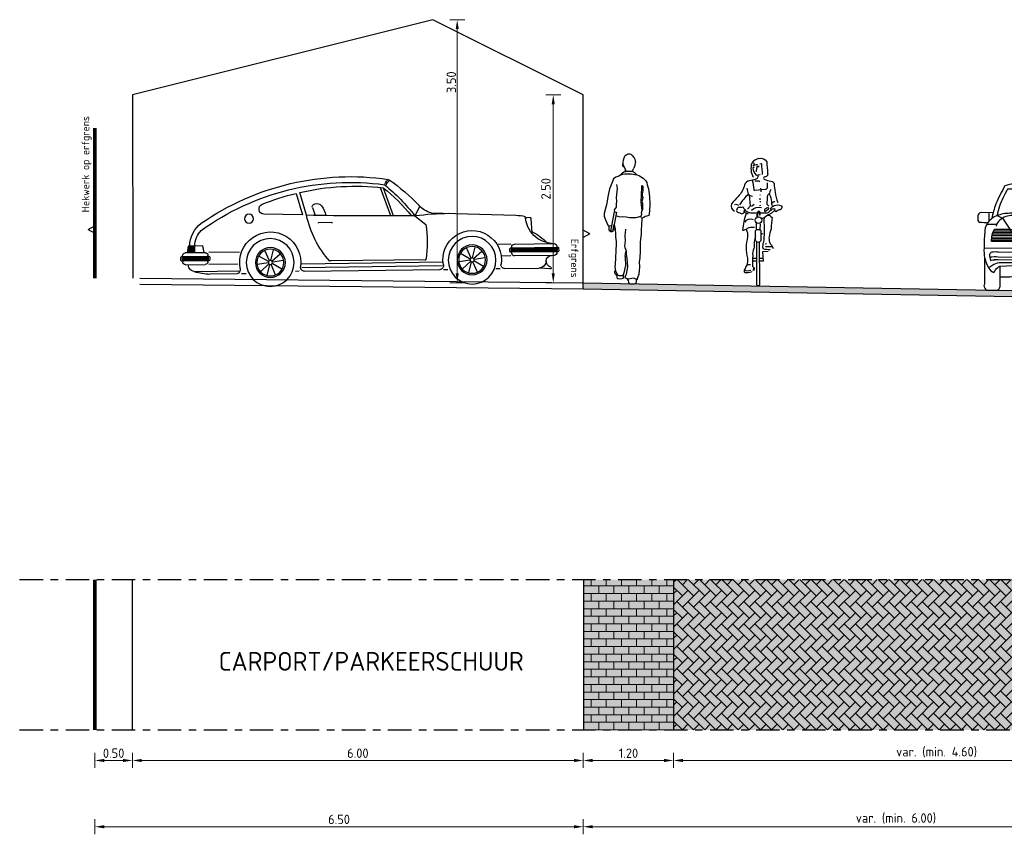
# Model space of a CAD drawing. Header units: metres. Extents: x 104013 to 108981, y 427946 to 428479.
# Tile 73 of 256: x 108725 to 108738, y 428245 to 428255. Entities that reach past the tile are written whole.
import ezdxf

# ---------------------------------------------------------------- set-up
doc = ezdxf.new("R2010")
doc.units = ezdxf.units.M
doc.linetypes.add('CENTER', pattern=[2, 1.25, -0.25, 0.25, -0.25])
doc.linetypes.add('XX-AFBREEK', pattern=[7, 4, -1, 1, -1])
doc.layers.get('DefPoints').update_dxf_attribs({"color": 211, "lineweight": 18})
for name, color, linetype, lineweight in [('N-WE-OG-TERREIN_ERF-SD', 7, 'Continuous', 25), ('N-WE-VH-KANTVERHARDING-M', 7, 'Continuous', 18), ('N-WE-VH-VERHARDING-G', 7, 'Continuous', 35), ('N-WE-VH-VERHARDING-GD', 7, 'Continuous', 25), ('N-WE-VH-VERHARDING_BETONSTRAATSTEEN-AD-50', 252, 'Continuous', 18), ('X-XX-AL-AANKLEDING-SD', 251, 'Continuous', 25), ('X-XX-AL-AFBREEKLIJN-GD', 7, 'XX-AFBREEK', 25), ('X-XX-AL-T25', 7, 'Continuous', 25)]:
    doc.layers.add(name, color=color, linetype=linetype, lineweight=lineweight)
doc.layers.add('N-WE-VH-VERHARDING-AP_PLEIN', color=7, linetype='Continuous', true_color=0x7f6f3f)
doc.layers.add('N-WE-VH-VERHARDING-AP_RIJBAAN-ELEMENT', color=7, linetype='Continuous', true_color=0x7f4f3f)
doc.styles.add('NLCS-ISO-M50-T25', font='NLCS-ISO.ttf', dxfattribs={"height": 0.125})
doc.dimstyles.new('NLCS-M50-T25-PIJL_l2_h1', dxfattribs={"dimscale": 0.05, "dimtxt": 2.5, "dimasz": 2.5, "dimexe": 2, "dimexo": 2, "dimgap": 0.7, "dimtad": 1, "dimzin": 0, "dimdsep": 46, "dimtxsty": 'NLCS-ISO-M50-T25', "dimcen": 2.5, "dimdle": 2, "dimclrd": 256, "dimclre": 256, "dimclrt": 256, "dimadec": 1, "dimazin": 0, "dimtfac": 1, "dimtofl": 0, "dimtmove": 1, "dimatfit": 0, "dimfxl": 2, "dimfxlon": 1, "dimtfillclr": 256, "dimtolj": 1, "dimtzin": 0, "dimlwd": 18, "dimlwe": 18, "dimarcsym": 0})

# ---------------------------------------------------------------- blocks, each defined once
blk = doc.blocks.new('SOG-ERFGRENS_RECHTS-D')
for p, q in [((0.433, 3.25), (0, 3.5)), ((0, 3), (0, 3.5)), ((0.433, 3.25), (0, 3)), ((0, 0), (0, 3))]:
    blk.add_line(p, q)
blk = doc.blocks.new('*D961')
at = {"layer": 'DefPoints', "color": 0, "transparency": 16777216}
for p in [(108726.731, 428246.294), (108732.731, 428246.364), (108732.731, 428245.619)]:
    blk.add_point(p, dxfattribs=at)
at = {"layer": 'N-WE-VH-KANTVERHARDING-M', "lineweight": 18, "transparency": 16777216}
for p, q in [((108726.731, 428245.719), (108726.731, 428245.519)), ((108726.856, 428245.619), (108732.606, 428245.619)), ((108732.731, 428245.719), (108732.731, 428245.519))]:
    blk.add_line(p, q, dxfattribs=at)
at = {"layer": 'N-WE-VH-KANTVERHARDING-M', "transparency": 16777216}
for points in [[(108726.856, 428245.64), (108726.856, 428245.598), (108726.731, 428245.619)], [(108732.606, 428245.64), (108732.606, 428245.598), (108732.731, 428245.619)]]:
    blk.add_solid(points, dxfattribs=at)
at = {"layer": 'N-WE-VH-KANTVERHARDING-M', "transparency": 16777216, "insert": (108729.731, 428245.716), "char_height": 0.125, "attachment_point": 5, "style": 'NLCS-ISO-M50-T25'}
blk.add_mtext('\\A1;6.00', dxfattribs=at)
blk = doc.blocks.new('*D962')
at = {"layer": 'DefPoints', "color": 0, "transparency": 16777216}
for p in [(108732.731, 428246.364), (108733.932, 428246.346), (108733.932, 428245.619)]:
    blk.add_point(p, dxfattribs=at)
at = {"layer": 'N-WE-VH-KANTVERHARDING-M', "lineweight": 18, "transparency": 16777216}
for p, q in [((108732.731, 428245.719), (108732.731, 428245.519)), ((108732.856, 428245.619), (108733.807, 428245.619)), ((108733.932, 428245.719), (108733.932, 428245.519))]:
    blk.add_line(p, q, dxfattribs=at)
at = {"layer": 'N-WE-VH-KANTVERHARDING-M', "transparency": 16777216}
for points in [[(108732.856, 428245.64), (108732.856, 428245.598), (108732.731, 428245.619)], [(108733.807, 428245.64), (108733.807, 428245.598), (108733.932, 428245.619)]]:
    blk.add_solid(points, dxfattribs=at)
at = {"layer": 'N-WE-VH-KANTVERHARDING-M', "transparency": 16777216, "insert": (108733.332, 428245.716), "char_height": 0.125, "attachment_point": 5, "style": 'NLCS-ISO-M50-T25'}
blk.add_mtext('\\A1;1.20', dxfattribs=at)
blk = doc.blocks.new('*D963')
at = {"layer": 'DefPoints', "color": 0, "transparency": 16777216}
for p in [(108733.932, 428246.346), (108740.931, 428246.223), (108740.931, 428245.619)]:
    blk.add_point(p, dxfattribs=at)
at = {"layer": 'N-WE-VH-KANTVERHARDING-M', "lineweight": 18, "transparency": 16777216}
for p, q in [((108733.932, 428245.719), (108733.932, 428245.519)), ((108734.057, 428245.619), (108740.806, 428245.619)), ((108740.931, 428245.719), (108740.931, 428245.519))]:
    blk.add_line(p, q, dxfattribs=at)
at = {"layer": 'N-WE-VH-KANTVERHARDING-M', "transparency": 16777216}
for points in [[(108734.057, 428245.64), (108734.057, 428245.598), (108733.932, 428245.619)], [(108740.806, 428245.64), (108740.806, 428245.598), (108740.931, 428245.619)]]:
    blk.add_solid(points, dxfattribs=at)
at = {"layer": 'N-WE-VH-KANTVERHARDING-M', "transparency": 16777216, "insert": (108737.432, 428245.729), "char_height": 0.125, "attachment_point": 5, "style": 'NLCS-ISO-M50-T25'}
blk.add_mtext('\\A1;var. (min. 4.60)', dxfattribs=at)
blk = doc.blocks.new('*D965')
at = {"layer": 'DefPoints', "color": 0, "transparency": 16777216}
for p in [(108726.231, 428246.094), (108732.731, 428245.483), (108732.731, 428244.737)]:
    blk.add_point(p, dxfattribs=at)
at = {"layer": 'N-WE-VH-KANTVERHARDING-M', "lineweight": 18, "transparency": 16777216}
for p, q in [((108726.231, 428244.837), (108726.231, 428244.637)), ((108732.731, 428244.837), (108732.731, 428244.637)), ((108726.356, 428244.737), (108732.606, 428244.737))]:
    blk.add_line(p, q, dxfattribs=at)
at = {"layer": 'N-WE-VH-KANTVERHARDING-M', "transparency": 16777216}
for points in [[(108726.356, 428244.758), (108726.356, 428244.716), (108726.231, 428244.737)], [(108732.606, 428244.758), (108732.606, 428244.716), (108732.731, 428244.737)]]:
    blk.add_solid(points, dxfattribs=at)
at = {"layer": 'N-WE-VH-KANTVERHARDING-M', "transparency": 16777216, "insert": (108729.481, 428244.835), "char_height": 0.125, "attachment_point": 5, "style": 'NLCS-ISO-M50-T25'}
blk.add_mtext('\\A1;6.50', dxfattribs=at)
blk = doc.blocks.new('*D966')
at = {"layer": 'DefPoints', "color": 0, "transparency": 16777216}
for p in [(108741.051, 428246.213), (108732.731, 428245.483), (108741.051, 428244.737)]:
    blk.add_point(p, dxfattribs=at)
at = {"layer": 'N-WE-VH-KANTVERHARDING-M', "lineweight": 18, "transparency": 16777216}
for p, q in [((108732.731, 428244.837), (108732.731, 428244.637)), ((108741.051, 428244.837), (108741.051, 428244.637)), ((108732.856, 428244.737), (108740.926, 428244.737))]:
    blk.add_line(p, q, dxfattribs=at)
at = {"layer": 'N-WE-VH-KANTVERHARDING-M', "transparency": 16777216}
for points in [[(108732.856, 428244.758), (108732.856, 428244.716), (108732.731, 428244.737)], [(108740.926, 428244.758), (108740.926, 428244.716), (108741.051, 428244.737)]]:
    blk.add_solid(points, dxfattribs=at)
at = {"layer": 'N-WE-VH-KANTVERHARDING-M', "transparency": 16777216, "insert": (108736.891, 428244.847), "char_height": 0.125, "attachment_point": 5, "style": 'NLCS-ISO-M50-T25'}
blk.add_mtext('\\A1;var. (min. 6.00)', dxfattribs=at)
blk = doc.blocks.new('SAL-AANKLEDING_FIETSTER_VOORAANZICHT-D')
for points in [[(0.01, 1.694, 0.224954), (-0.085, 1.633, 0.218026), (-0.065, 1.447, -0.070213)], [(-0.073, 1.599, -0.105441), (-0.01, 1.617, -1.362009)], [(-0.052, 1.578), (-0.069, 1.572, 0.16771), (-0.026, 1.472), (0.026, 1.482)], [(0.01, 1.694, -0.362904), (0.113, 1.652, 0.015093), (0.126, 1.499, -0.568041), (0.078, 1.449, 0.463013), (0.079, 1.42, 0.11132), (0.17, 1.393, -0.31235), (0.213, 1.36, 0.04183), (0.227, 1.247, 0.074826), (0.262, 1.109, 1453.487325)], [(0.058, 1.482, 0.012848), (0.047, 1.622), (0.024, 1.618)], [(-0.005, 1.475, -0.429934), (-0.039, 1.415, -0.021707), (-0.115, 1.4, 0.316506), (-0.181, 1.342, -0.14059), (-0.266, 1.191, 0.032752), (-0.355, 1.09, 0.39656), (-0.315, 0.994, 2.431502)], [(-0.08, 1.406, -0.027944), (-0.057, 1.281, 0.422814), (-0.046, 1.273), (0.097, 1.287, 0.51068), (0.123, 1.314), (0.123, 1.372)], [(-0.046, 1.396, -0.201307), (0.023, 1.389, -0.293478)], [(-0.151, 1.301, -0.014584), (-0.133, 1.221, 0.043832), (-0.247, 1.079, 3.218337)], [(-0.133, 1.221, 0.170934), (-0.077, 1.195, 0.38449)], [(0.141, 1.059), (0.119, 1.081, 0.008797), (0.128, 1.207, -0.226735), (0.143, 1.225, 0.298471), (0.159, 1.25, -0.223663), (0.175, 1.286, -4.108203)], [(0.147, 1.226, -0.087706), (0.176, 1.119, 0.04255), (0.185, 1.068, -2.271623)], [(-0.309, 1.084, -0.322135), (-0.261, 1.068, 1.351223)], [(0.312, 1.062, 0.206679), (0.211, 1.064, 0.115586), (0.164, 1.03, 0.284772), (0.168, 1.018, 0.001883), (0.215, 1.029, 0.077479), (0.228, 0.992, 0.472133), (0.25, 1, -0.166307), (0.294, 1.018, 0.498514), (0.317, 1.06), (0.312, 1.062)], [(0.222, 1.119, 0.151778), (0.18, 1.099, 0.134147)], [(-0.164, 1.007, -0.168398), (-0.194, 1.042, 0.208056), (-0.221, 1.044, -0.01449), (-0.267, 1.041, 0.431381), (-0.282, 0.989, 0.342036), (-0.238, 0.975, 0.502767), (-0.208, 0.963, 0.321691), (-0.187, 0.992, -0.567898), (-0.163, 1.007, -1.321991)], [(-0.16, 0.962, 0.073428), (-0.207, 0.741, 0.187521), (-0.143, 0.767, -0.191907), (-0.05, 0.779, 2.461001)], [(0.177, 1.012), (0.145, 0.986, -0.244623), (0.104, 0.967, 0.016865), (-0.082, 0.967, -0.118708), (-0.136, 0.981), (-0.179, 1.003), (-0.191, 0.979), (-0.162, 0.972), (-0.132, 0.957)], [(-0.087, 1.008, -0.227843), (0.046, 1.045, 0.144244)], [(0.047, 0.886, -0.028217), (0.113, 0.936, -0.34375), (0.184, 0.91, -0.008166), (0.171, 0.76, 0.053344), (0.144, 0.653, 0.087477), (0.152, 0.579, 0.083197), (0.182, 0.536, -0.082582), (0.2, 0.498, -1.052457)], [(0.089, 0.99), (0.143, 1.024, 0.561425), (0.116, 1.036, -0.015186), (0.09, 1.019, 0.437223), (0.089, 0.99, -0.83324)], [(0.218, 1.004), (0.172, 0.965, -0.132229), (0.125, 0.944, 0.333695)], [(-0.174, 0.847, -0.408369), (-0.065, 0.884, 0.431027)], [(0.086, 0.917, 0.177371), (0.076, 0.842, -0.057471), (0.07, 0.583, 0.127258), (0.061, 0.496, 0.0836), (0.16, 0.486, 2.180609)], [(-0.159, 0.754, -0.122303), (-0.141, 0.652, 0.045301), (-0.162, 0.512, 0.055524), (-0.144, 0.367, -0.09123), (-0.151, 0.276, 0.06619), (-0.181, 0.218, 0.323893), (-0.179, 0.177, 0.121836), (-0.091, 0.189, -1.824136), (-0.091, 0.188, -0.254)], [(-0.036, 0.668, 0.016355), (-0.055, 0.582, -0.100875), (-0.06, 0.496, 0.107973), (-0.073, 0.404, 0.025875), (-0.077, 0.252, 20.285035)], [(-0.035, 0.617), (-0.036, 0.721, -0.443605), (-0.013, 0.749), (0.014, 0.749, -0.505348), (0.034, 0.726), (0.034, 0.606, -0.843072), (-0.035, 0.61), (-0.035, 0.617)], [(0.014, 0.58), (0.017, 0.018, -0.965528), (-0.019, 0.016), (-0.02, 0.582)]]:
    blk.add_lwpolyline(points, format="xyb")
for points in [[(-0.056, 1.638), (-0.057, 1.608)], [(0.013, 1.588), (-0.02, 1.588), (-0.027, 1.528)], [(0.011, 1.585), (-0.017, 1.585), (-0.025, 1.53)], [(-0.119, 1.211), (-0.106, 1.06), (-0.142, 1.021)], [(0.026, 1.212), (0.021, 1.203)], [(0.029, 1.3), (0.036, 1.283), (0.035, 1.251)], [(-0.088, 1.062), (-0.054, 1.087)], [(0.024, 1.166), (0.022, 1.144)], [(0.024, 1.078), (0.025, 1.064)], [(0.028, 1.129), (0.025, 1.116)], [(-0.021, 0.756), (-0.022, 0.833)], [(0.026, 0.826), (0.02, 0.745)], [(0.036, 0.689), (0.068, 0.696)], [(0.094, 0.561), (0.112, 0.563)], [(0.099, 0.524), (0.149, 0.525), (0.189, 0.523)], [(0.131, 0.456), (0.058, 0.453), (0.065, 0.329), (0.019, 0.329)], [(-0.152, 0.279), (-0.127, 0.286), (-0.104, 0.284)], [(-0.022, 0.364), (-0.074, 0.366)], [(-0.025, 0.329), (-0.074, 0.329)], [(0.063, 0.366), (0.022, 0.363)], [(-0.183, 0.208), (-0.152, 0.202), (-0.097, 0.208)], [(-0.06, 0.249), (-0.054, 0.225), (-0.057, 0.207), (-0.072, 0.205), (-0.066, 0.211), (-0.059, 0.225), (-0.06, 0.236), (-0.061, 0.252)]]:
    blk.add_lwpolyline(points)
for points in [[(-0.027, 1.531), (-0.03, 1.526), (-0.023, 1.527)], [(0.024, 0.949), (0.023, 0.978), (0.014, 0.99), (-0.005, 0.985), (-0.01, 0.97), (-0.016, 0.942), (-0.015, 0.92), (-0.009, 0.924), (-0.01, 0.956), (-0.003, 0.982), (0.014, 0.981), (0.021, 0.973), (0.02, 0.948)]]:
    blk.add_lwpolyline(points, close=True)
blk.add_lwpolyline([(0.027, 0.946), (0.028, 0.977, 0.668087), (-0.007, 0.984, 0.16058), (-0.018, 0.91), (-0.005, 0.918), (-0.006, 0.96, -1.047019), (0.019, 0.965), (0.018, 0.945)], format="xyb", close=True)
blk.add_circle((0.003, 0.874), 0.0437)
blk = doc.blocks.new('SAL-AANKLEDING_VOETGANGER_MAN_ACHTERAANZICHT-D')
for p, q in [((-0.076, 1.689), (-0.065, 1.707)), ((-0.065, 1.707), (-0.046, 1.721)), ((-0.046, 1.721), (-0.025, 1.729)), ((-0.025, 1.729), (-0.007, 1.729)), ((-0.007, 1.729), (0.01, 1.723)), ((0.01, 1.723), (0.027, 1.706)), ((0.027, 1.706), (0.053, 1.675)), ((-0.1, 1.593), (-0.101, 1.589)), ((-0.101, 1.589), (-0.101, 1.571)), ((-0.099, 1.596), (-0.1, 1.593)), ((-0.097, 1.599), (-0.099, 1.596)), ((-0.095, 1.6), (-0.097, 1.599)), ((-0.095, 1.616), (-0.088, 1.651)), ((-0.093, 1.599), (-0.095, 1.616)), ((-0.093, 1.599), (-0.095, 1.6)), ((-0.091, 1.582), (-0.093, 1.599)), ((-0.088, 1.58), (-0.091, 1.582)), ((-0.088, 1.651), (-0.076, 1.689)), ((-0.077, 1.553), (-0.088, 1.58)), ((0.053, 1.675), (0.063, 1.656)), ((0.059, 1.559), (0.066, 1.58)), ((0.063, 1.656), (0.068, 1.637)), ((0.066, 1.58), (0.069, 1.614)), ((0.068, 1.637), (0.069, 1.614)), ((-0.117, 1.455), (-0.152, 1.434)), ((-0.119, 1.459), (-0.104, 1.475)), ((-0.119, 1.459), (-0.117, 1.455)), ((-0.117, 1.455), (-0.115, 1.453)), ((-0.115, 1.453), (-0.111, 1.454)), ((-0.111, 1.454), (-0.097, 1.459)), ((-0.104, 1.475), (-0.086, 1.488)), ((-0.101, 1.571), (-0.098, 1.563)), ((-0.098, 1.563), (-0.095, 1.559)), ((-0.097, 1.459), (-0.072, 1.461)), ((-0.095, 1.559), (-0.091, 1.556)), ((-0.081, 1.554), (-0.091, 1.556)), ((-0.086, 1.488), (-0.067, 1.492)), ((-0.081, 1.554), (-0.077, 1.553)), ((-0.064, 1.52), (-0.077, 1.553)), ((-0.072, 1.461), (-0.01, 1.462)), ((-0.067, 1.492), (-0.064, 1.52)), ((-0.067, 1.492), (-0.056, 1.495)), ((-0.06, 1.509), (-0.064, 1.52)), ((-0.052, 1.5), (-0.06, 1.509)), ((-0.056, 1.495), (-0.052, 1.5)), ((-0.043, 1.496), (-0.052, 1.5)), ((-0.026, 1.495), (-0.043, 1.496)), ((0.01, 1.494), (-0.026, 1.495)), ((-0.01, 1.462), (0.016, 1.461)), ((0.021, 1.495), (0.01, 1.494)), ((0.016, 1.461), (0.041, 1.458)), ((0.031, 1.501), (0.021, 1.495)), ((0.04, 1.526), (0.037, 1.519)), ((0.04, 1.526), (0.042, 1.526)), ((0.041, 1.458), (0.063, 1.453)), ((0.042, 1.526), (0.043, 1.528)), ((0.043, 1.528), (0.049, 1.537)), ((0.059, 1.559), (0.049, 1.537)), ((0.063, 1.453), (0.078, 1.45)), ((0.078, 1.45), (0.081, 1.449)), ((0.081, 1.449), (0.083, 1.453)), ((-0.17, 1.27), (-0.179, 1.322)), ((-0.183, 1.145), (-0.174, 1.23)), ((-0.174, 1.23), (-0.17, 1.27)), ((-0.179, 1.1), (-0.183, 1.145)), ((-0.183, 1.061), (-0.179, 1.1)), ((-0.183, 1.021), (-0.183, 1.061)), ((-0.246, 0.773), (-0.211, 0.957)), ((-0.209, 0.984), (-0.183, 1.021)), ((-0.204, 0.956), (-0.209, 0.984)), ((0.152, 0.95), (0.158, 0.976)), ((-0.19, 0.905), (-0.212, 0.788)), ((0.142, 0.893), (0.14, 0.899)), ((0.146, 0.888), (0.142, 0.893)), ((0.151, 0.877), (0.146, 0.888)), ((0.155, 0.871), (0.151, 0.877)), ((-0.286, 0.772), (-0.258, 0.775)), ((-0.258, 0.775), (-0.251, 0.775)), ((-0.257, 0.703), (-0.246, 0.773)), ((-0.243, 0.7), (-0.257, 0.703)), ((-0.251, 0.775), (-0.246, 0.773)), ((-0.067, 0.363), (-0.062, 0.398)), ((-0.062, 0.398), (-0.06, 0.419)), ((-0.06, 0.419), (-0.051, 0.434)), ((-0.067, 0.363), (-0.063, 0.23)), ((-0.104, 0.111), (-0.089, 0.125)), ((-0.067, 0.075), (-0.062, 0.101)), ((-0.045, 0.068), (-0.067, 0.075)), ((-0.062, 0.101), (-0.05, 0.128))]:
    blk.add_line(p, q)
for points in [[(0.037, 1.519), (0.031, 1.501), (0.029, 1.498), (0.032, 1.497), (0.036, 1.494), (0.043, 1.49), (0.059, 1.479), (0.076, 1.463), (0.083, 1.453), (0.124, 1.437), (0.174, 1.406), (0.206, 1.369), (0.22, 1.346), (0.225, 1.321), (0.233, 1.288), (0.24, 1.277), (0.242, 1.262), (0.257, 1.161), (0.26, 1.064), (0.258, 0.971), (0.253, 0.932), (0.246, 0.91), (0.222, 0.9), (0.2, 0.895), (0.182, 0.88), (0.16, 0.874), (0.155, 0.871), (0.152, 0.777), (0.146, 0.724), (0.148, 0.66), (0.134, 0.556), (0.134, 0.443), (0.13, 0.339), (0.121, 0.291), (0.124, 0.226), (0.115, 0.126), (0.098, 0.081), (0.09, 0.05), (0.08, 0.063), (0.068, 0.067), (0.048, 0.073), (0.023, 0.07), (-0.023, 0.061), (-0.045, 0.068), (-0.03, 0.05), (-0.028, 0.05), (-0.027, 0.042), (-0.023, 0.017), (-0.015, 0.007), (0, 0), (0.048, 0), (0.055, 0.001), (0.067, 0.002), (0.074, 0.002), (0.08, 0.006), (0.082, 0.03), (0.083, 0.042), (0.083, 0.05), (0.09, 0.05)], [(-0.152, 1.434), (-0.19, 1.417), (-0.223, 1.397), (-0.242, 1.349), (-0.275, 1.263), (-0.293, 1.177), (-0.308, 1.103), (-0.313, 1.066), (-0.326, 1.021), (-0.347, 0.936), (-0.347, 0.898), (-0.33, 0.85), (-0.295, 0.771), (-0.286, 0.772), (-0.284, 0.76), (-0.283, 0.745), (-0.283, 0.72), (-0.278, 0.71), (-0.274, 0.704), (-0.268, 0.699), (-0.261, 0.696), (-0.254, 0.695), (-0.248, 0.696), (-0.246, 0.696), (-0.243, 0.7), (-0.229, 0.697), (-0.228, 0.707), (-0.22, 0.747), (-0.217, 0.723), (-0.22, 0.715), (-0.228, 0.707)], [(-0.211, 0.957), (-0.181, 0.951), (-0.19, 0.905), (-0.165, 0.9), (-0.143, 0.891), (-0.104, 0.893), (-0.054, 0.889), (-0.009, 0.883), (0.047, 0.883), (0.073, 0.883), (0.096, 0.887), (0.14, 0.899), (0.144, 0.903), (0.153, 0.928), (0.152, 0.95)], [(-0.22, 0.747), (-0.212, 0.788), (-0.207, 0.765), (-0.199, 0.727), (-0.195, 0.66), (-0.195, 0.624), (-0.186, 0.561), (-0.186, 0.531), (-0.199, 0.256), (-0.205, 0.224), (-0.202, 0.194), (-0.194, 0.174), (-0.177, 0.131), (-0.163, 0.113), (-0.151, 0.111), (-0.104, 0.111)], [(-0.05, 0.128), (-0.032, 0.227), (-0.042, 0.341), (-0.05, 0.39), (-0.051, 0.434), (-0.065, 0.476), (-0.07, 0.505), (-0.067, 0.531), (-0.062, 0.576), (-0.067, 0.629), (-0.068, 0.648), (-0.063, 0.674), (-0.057, 0.725)], [(-0.194, 0.174), (-0.207, 0.167), (-0.209, 0.15), (-0.205, 0.138), (-0.193, 0.122), (-0.184, 0.111), (-0.178, 0.094), (-0.178, 0.082), (-0.175, 0.076), (-0.167, 0.07), (-0.136, 0.067), (-0.106, 0.07), (-0.094, 0.076), (-0.09, 0.081), (-0.088, 0.091), (-0.086, 0.104), (-0.089, 0.125), (-0.076, 0.162), (-0.063, 0.23)]]:
    blk.add_lwpolyline(points)
blk.add_lwpolyline([(0.171, 1.15), (0.17, 1.139), (0.16, 1.131), (0.163, 1.12), (0.156, 1.097), (0.162, 1.075), (0.162, 1.031), (0.163, 1.02), (0.163, 1.009), (0.162, 0.986), (0.162, 0.983), (0.161, 0.98), (0.159, 0.976), (0.158, 0.976), (0.148, 1.084), (0.149, 1.18), (0.153, 1.293), (0.155, 1.299), (0.155, 1.304), (0.16, 1.307), (0.167, 1.297), (0.169, 1.286), (0.169, 1.239), (0.16, 1.195), (0.159, 1.173), (0.166, 1.15)], close=True)
blk = doc.blocks.new('SAL-AANKLEDING_AUTO2_ACHTERAANZICHT-D')
for points in [[(0, 1.43, 0.026139), (-0.462, 1.419, 0.076615), (-0.581, 1.388, 0.036668), (-0.697, 1.146, 0.049136), (-0.746, 0.952, 2.196377)], [(0, 1.361, 0.005851), (-0.546, 1.345, 0.040858), (-0.65, 1.116, 0.034998), (-0.677, 0.993, -0.100737), (-0.511, 1.03, -0.017526), (0, 1.052, 0.289289)], [(0, 1.43, -0.026139), (0.462, 1.419, -0.076615), (0.581, 1.388, -0.036668), (0.697, 1.146, -0.049136), (0.746, 0.952, -2.196377)], [(0, 1.361, -0.005851), (0.546, 1.345, -0.040858), (0.65, 1.116, -0.034998), (0.677, 0.993, 0.100737), (0.511, 1.03, 0.017526), (0, 1.052, -0.289289)], [(-0.732, 1.029), (-0.891, 1.028, 0.347651), (-0.935, 0.983, -0.016693), (-0.935, 0.923, 0.222222), (-0.911, 0.9, 0.015352), (-0.797, 0.898, -1.767273)], [(-0.677, 0.993, 0.153604), (-0.806, 0.885, 0.175673), (-0.838, 0.761, 0.046292), (-0.843, 0.56, 0.169378), (-0.774, 0.291, 0.236211), (-0.706, 0.235, -0.117588), (-0.656, 0.301, -0.15232), (-0.619, 0.322, -0.027876), (0, 0.335, 3.882498)], [(0, 1.003, -0.004258), (-0.473, 0.995, 0.22286), (-0.64, 0.931, 0.139614), (-0.69, 0.851, 2.585177)], [(0, 1.003, 0.004258), (0.473, 0.995, -0.22286), (0.64, 0.931, -0.139614), (0.69, 0.851, -2.585177)], [(0.677, 0.993, -0.153604), (0.806, 0.885, -0.175673), (0.838, 0.761, -0.046292), (0.843, 0.56, -0.169378), (0.774, 0.291, -0.236211), (0.706, 0.235, 0.117588), (0.656, 0.301, 0.15232), (0.619, 0.322, 0.027876), (0, 0.335, -3.882498)], [(0.732, 1.029), (0.891, 1.028, -0.347651), (0.935, 0.983, 0.016693), (0.935, 0.923, -0.222222), (0.911, 0.9, -0.015352), (0.797, 0.898, 1.767273)], [(-0.506, 0.815), (-0.403, 0.652), (-0.745, 0.648, -0.135811), (-0.709, 0.812), (-0.506, 0.815)], [(0.506, 0.815), (0.403, 0.652), (0.745, 0.648, 0.135811), (0.709, 0.812), (0.506, 0.815)], [(-0.835, 0.434), (-0.83, 0.1, -0.248493)], [(-0.741, 0.504, 0.236554), (-0.769, 0.471, 0.08143), (-0.756, 0.395, -0.070992), (-0.695, 0.404, -0.006009)], [(0, 0.448), (-0.652, 0.441, 0.061396), (-0.766, 0.435, 0.730995)], [(0, 0.513), (-0.652, 0.506, 0.047583), (-0.741, 0.504, 0.730995)], [(0, 0.41), (-0.652, 0.403, 0.029664), (-0.707, 0.404, 0.730995)], [(0, 0.408, 0.000036), (-0.001, 0.408, 2.482916)], [(0, 0.513), (0.652, 0.506, -0.047583), (0.741, 0.504, -0.730995)], [(0, 0.448), (0.652, 0.441, -0.061396), (0.766, 0.435, -0.730995)], [(0, 0.41), (0.652, 0.403, -0.029664), (0.707, 0.404, -0.730995)], [(0, 0.408, -0.000036), (0.001, 0.408, -2.482916)], [(0.741, 0.504, -0.236554), (0.769, 0.471, -0.08143), (0.756, 0.395, 0.070992), (0.695, 0.404, 0.006009)], [(0.835, 0.434), (0.83, 0.1, 0.248493)], [(-0.8, -0.002), (-0.683, 0, 0.473275), (-0.622, 0.051, -0.007714), (-0.623, 0.321, -0.63259)], [(0, 0.373, 0.016204), (-0.617, 0.363, 0.146653), (-0.708, 0.339), (-0.776, 0.294)], [(0, 0.373, -0.016204), (0.617, 0.363, -0.146653), (0.708, 0.339), (0.776, 0.294)], [(0.8, -0.002), (0.683, 0, -0.473275), (0.622, 0.051, 0.007714), (0.623, 0.321, 0.63259)], [(-0.624, 0.177), (-0.495, 0.182, 0.037524), (-0.38, 0.196, -0.05794), (-0.187, 0.22, -0.019198), (0, 0.224, -1.799572)], [(0.624, 0.177), (0.495, 0.182, -0.037524), (0.38, 0.196, 0.05794), (0.187, 0.22, 0.019198), (0, 0.224, 1.799572)], [(-0.83, 0.1, -0.067731), (-0.835, 0.064, 0.089533), (-0.837, 0.057, 0.411641)], [(-0.837, 0.057, 0.247158), (-0.8, -0.002, 0.417966)], [(0.837, 0.057, -0.247158), (0.8, -0.002, -0.417966)], [(0.83, 0.1, 0.067731), (0.835, 0.064, -0.089533), (0.837, 0.057, -0.411641)]]:
    blk.add_lwpolyline(points, format="xyb")
for points in [[(-0.787, 1.029), (-0.787, 0.911)], [(-0.677, 0.993), (-0.604, 0.961), (-0.506, 0.815), (0, 0.818)], [(0.677, 0.993), (0.604, 0.961), (0.506, 0.815), (0, 0.818)], [(0.787, 1.029), (0.787, 0.911)], [(-0.681, 0.875), (-0.815, 0.871)], [(-0.718, 0.792), (-0.493, 0.794)], [(0, 0.786), (-0.238, 0.786), (-0.238, 0.681)], [(0, 0.786), (0.238, 0.786), (0.238, 0.681)], [(0.718, 0.792), (0.493, 0.794)], [(0.681, 0.875), (0.815, 0.871)], [(-0.746, 0.667), (-0.415, 0.67)], [(-0.745, 0.688), (-0.428, 0.691)], [(-0.743, 0.709), (-0.441, 0.711)], [(-0.739, 0.729), (-0.454, 0.732)], [(-0.734, 0.75), (-0.467, 0.753)], [(-0.727, 0.771), (-0.48, 0.773)], [(-0.238, 0.681), (0, 0.681)], [(0.238, 0.681), (0, 0.681)], [(0, 0.656), (0, 0.656)], [(0, 0.656), (0, 0.656)], [(0.746, 0.667), (0.415, 0.67)], [(0.745, 0.688), (0.428, 0.691)], [(0.743, 0.709), (0.441, 0.711)], [(0.739, 0.729), (0.454, 0.732)], [(0.734, 0.75), (0.467, 0.753)], [(0.727, 0.771), (0.48, 0.773)], [(-0.843, 0.561), (0, 0.573)], [(0.843, 0.561), (0, 0.573)]]:
    blk.add_lwpolyline(points)
blk = doc.blocks.new('*D980')
at = {"layer": 'DefPoints', "color": 0, "transparency": 16777216}
for p in [(108732.731, 428254.477), (108732.331, 428251.977), (108732.731, 428251.977)]:
    blk.add_point(p, dxfattribs=at)
at = {"layer": 'N-WE-VH-KANTVERHARDING-M', "lineweight": 18, "transparency": 16777216}
for p, q in [((108732.431, 428254.477), (108732.231, 428254.477)), ((108732.331, 428254.352), (108732.331, 428252.102)), ((108732.431, 428251.977), (108732.231, 428251.977))]:
    blk.add_line(p, q, dxfattribs=at)
at = {"layer": 'N-WE-VH-KANTVERHARDING-M', "transparency": 16777216}
for points in [[(108732.31, 428254.352), (108732.352, 428254.352), (108732.331, 428254.477)], [(108732.31, 428252.102), (108732.352, 428252.102), (108732.331, 428251.977)]]:
    blk.add_solid(points, dxfattribs=at)
at = {"layer": 'N-WE-VH-KANTVERHARDING-M', "transparency": 16777216, "insert": (108732.233, 428253.227), "char_height": 0.125, "attachment_point": 5, "rotation": 90, "style": 'NLCS-ISO-M50-T25'}
blk.add_mtext('\\A1;2.50', dxfattribs=at)
blk = doc.blocks.new('*D981')
at = {"layer": 'DefPoints', "color": 0, "transparency": 16777216}
for p in [(108730.731, 428255.477), (108731.053, 428255.477), (108732.731, 428251.977)]:
    blk.add_point(p, dxfattribs=at)
at = {"layer": 'N-WE-VH-KANTVERHARDING-M', "lineweight": 18, "transparency": 16777216}
for p, q in [((108730.953, 428255.477), (108731.153, 428255.477)), ((108731.053, 428252.102), (108731.053, 428255.352)), ((108731.153, 428251.977), (108730.953, 428251.977))]:
    blk.add_line(p, q, dxfattribs=at)
at = {"layer": 'N-WE-VH-KANTVERHARDING-M', "transparency": 16777216}
for points in [[(108731.033, 428255.352), (108731.074, 428255.352), (108731.053, 428255.477)], [(108731.033, 428252.102), (108731.074, 428252.102), (108731.053, 428251.977)]]:
    blk.add_solid(points, dxfattribs=at)
at = {"layer": 'N-WE-VH-KANTVERHARDING-M', "transparency": 16777216, "insert": (108730.975, 428254.645), "char_height": 0.125, "attachment_point": 5, "rotation": 90, "style": 'NLCS-ISO-M50-T25'}
blk.add_mtext('\\A1;3.50', dxfattribs=at)
blk = doc.blocks.new('SAL-AANKLEDING_AUTO1_ZIJAANZICHT-D')
for p, q in [((2.325, 1.296), (2.194, 0.927)), ((2.362, 1.301), (2.232, 0.927)), ((3.349, 0.947), (3.433, 1.247)), ((3.483, 1.235), (3.402, 0.952)), ((1.689, 0.955), (0.565, 0.907)), ((1.906, 0.918), (1.763, 0.802)), ((1.841, 1.043), (1.906, 0.918)), ((3.27, 1.047), (3.235, 0.94)), ((3.401, 0.95), (3.916, 0.966)), ((0.363, 0.86), (0.352, 0.667)), ((0.374, 0.873), (0.363, 0.86)), ((0.374, 0.873), (0.423, 0.873)), ((0.434, 0.86), (0.423, 0.873)), ((3.192, 0.847), (3.012, 0.847)), ((3.012, 0.847), (3.012, 0.835)), ((3.192, 0.835), (3.192, 0.847)), ((4.719, 0.464), (4.734, 0.554)), ((4.734, 0.554), (4.931, 0.554)), ((4.841, 0.464), (4.841, 0.554)), ((4.857, 0.464), (4.857, 0.554)), ((4.873, 0.464), (4.873, 0.554)), ((4.89, 0.464), (4.89, 0.554)), ((4.904, 0.464), (4.904, 0.554)), ((4.917, 0.464), (4.917, 0.554)), ((4.931, 0.554), (4.945, 0.464)), ((0, 0.463), (0, 0.427)), ((0.011, 0.463), (0.635, 0.463)), ((0.011, 0.451), (0.635, 0.451)), ((0.011, 0.439), (0.635, 0.439)), ((0.011, 0.427), (0.635, 0.427)), ((0.636, 0.475), (0.012, 0.475)), ((0.012, 0.415), (0.636, 0.415)), ((0.024, 0.487), (0.024, 0.475)), ((0.024, 0.415), (0.024, 0.403)), ((0.588, 0.523), (0.06, 0.523)), ((0.624, 0.475), (0.624, 0.487)), ((0.624, 0.403), (0.624, 0.415)), ((0.636, 0.523), (0.804, 0.523)), ((0.648, 0.427), (0.648, 0.463)), ((1.133, 0.338), (1.021, 0.437)), ((1.147, 0.347), (1.111, 0.49)), ((1.166, 0.344), (1.226, 0.481)), ((1.177, 0.333), (1.306, 0.407)), ((3.817, 0.338), (3.705, 0.437)), ((3.832, 0.347), (3.795, 0.49)), ((3.851, 0.344), (3.91, 0.481)), ((3.862, 0.333), (3.99, 0.407)), ((4.248, 0.463), (4.656, 0.463)), ((4.644, 0.403), (4.644, 0.367)), ((5.016, 0.415), (4.656, 0.415)), ((4.656, 0.403), (5.016, 0.403)), ((4.668, 0.415), (4.668, 0.427)), ((4.704, 0.463), (4.968, 0.463)), ((5.004, 0.427), (5.004, 0.415)), ((5.028, 0.367), (5.028, 0.403)), ((0.06, 0.367), (0.588, 0.367)), ((0.636, 0.367), (0.756, 0.367)), ((0.981, 0.344), (1.127, 0.324)), ((1.001, 0.231), (1.131, 0.306)), ((1.086, 0.157), (1.145, 0.295)), ((1.198, 0.148), (1.16, 0.295)), ((1.172, 0.302), (1.283, 0.205)), ((1.18, 0.317), (1.328, 0.297)), ((1.548, 0.295), (3.42, 0.295)), ((1.776, 0.331), (1.77, 0.331)), ((1.774, 0.331), (3.024, 0.331)), ((3.024, 0.331), (3.048, 0.331)), ((3.665, 0.344), (3.811, 0.324)), ((3.685, 0.231), (3.815, 0.306)), ((3.77, 0.157), (3.83, 0.295)), ((3.883, 0.148), (3.845, 0.295)), ((3.857, 0.302), (3.968, 0.205)), ((3.864, 0.317), (4.013, 0.297)), ((4.272, 0.307), (4.656, 0.307)), ((4.656, 0.391), (5.016, 0.391)), ((4.656, 0.379), (5.016, 0.379)), ((4.656, 0.367), (5.016, 0.367)), ((4.656, 0.355), (5.016, 0.355)), ((4.668, 0.343), (4.668, 0.355)), ((4.968, 0.307), (4.704, 0.307)), ((5.004, 0.355), (5.004, 0.343)), ((0.12, 0.187), (0.252, 0.199)), ((0.726, 0.199), (0.268, 0.198)), ((0.78, 0.199), (0.84, 0.199)), ((1.536, 0.199), (1.476, 0.199)), ((1.548, 0.247), (3.42, 0.247)), ((3.392, 0.199), (1.583, 0.199)), ((3.456, 0.199), (3.504, 0.199)), ((4.164, 0.175), (4.224, 0.175)), ((4.26, 0.211), (4.836, 0.211)), ((4.284, 0.175), (4.644, 0.175))]:
    blk.add_line(p, q)
for centre, radius in [((4.114, 0.907), 0.0603), ((1.153, 0.317), 0.317), ((3.84, 0.321), 0.318), ((1.153, 0.321), 0.199), ((1.153, 0.321), 0.179), ((3.838, 0.321), 0.199), ((3.838, 0.321), 0.179), ((1.153, 0.321), 0.0269), ((3.838, 0.321), 0.0269)]:
    blk.add_circle(centre, radius)
for centre, radius, start, end in [((2.803, -2.037), 3.487, 56.0235, 99.0356), ((3.899, -0.867), 2.809, 126.1007, 136.8623), ((3.846, -0.523), 2.415, 129.7451, 143.3534), ((2.192, 1.312), 0.0913, 15.2709, 58.1726), ((2.253, 1.386), 0.0183, 41.2824, 116.8587), ((2.15, 1.289), 0.159, 17.2869, 43.0251), ((2.808, -2.011), 3.385, 54.9456, 98.5636), ((2.736, -2.018), 3.34, 77.9479, 97.0524), ((3.481, -0.204), 1.893, 127.712, 143.5584), ((2.736, -2.018), 3.34, 68.9335, 77.0471), ((1.598, 1.281), 0.34, 285.6839, 317.7865), ((3.354, 0.903), 0.263, 141.7461, 172.946), ((3.198, 1.036), 0.0588, 122.054, 149.2373), ((3.21, 1.008), 0.0891, 59.0362, 119.2488), ((3.24, 1.056), 0.0316, 345.689, 57.7891), ((3.912, 1.035), 0.0687, 274.105, 69.3065), ((1.458, -2.925), 3.87, 83.4395, 90), ((1.908, 44.131), 43.212, 270, 271.9097), ((2.058, 1.196), 1.315, 318.8659, 348.9063), ((0.055, 0.906), 0.384, 272.5314, 357.6493), ((0.625, -0.045), 0.954, 93.6477, 101.2797), ((3.295, 0.588), 1.547, 172.058, 189.5634), ((4.527, 0.546), 0.382, 1.0933, 53.9307), ((0.745, -0.035), 0.822, 118.5529, 136.1318), ((1.153, 0.322), 0.389, 350.8394, 189.2493), ((3.84, 0.321), 0.407, 349.6918, 188.9975), ((4.557, 0.554), 0.283, 360, 46.5891), ((0.012, 0.463), 0.012, 90, 180), ((0.012, 0.427), 0.012, 180, 270), ((0.06, 0.487), 0.036, 90, 180), ((0.06, 0.403), 0.036, 180, 270), ((0.588, 0.487), 0.036, 0, 90), ((0.588, 0.403), 0.036, 270, 0), ((0.636, 0.463), 0.012, 0, 90), ((0.636, 0.427), 0.012, 270, 0), ((4.656, 0.403), 0.012, 90, 180), ((4.704, 0.427), 0.036, 90, 180), ((4.968, 0.427), 0.036, 0, 90), ((5.016, 0.403), 0.012, 0, 90), ((0.096, 0.295), 0.072, 0, 90), ((0.079, 0.295), 0.0888, 288.9246, 0), ((0.264, 0.295), 0.096, 180, 270), ((4.656, 0.367), 0.012, 180, 270), ((4.704, 0.343), 0.036, 180, 270), ((4.836, 0.307), 0.096, 270, 0), ((4.968, 0.343), 0.036, 270, 0), ((5.016, 0.367), 0.012, 270, 0), ((0.114, 0.199), 0.0134, 116.5651, 296.5651), ((0.722, 0.248), 0.0486, 270, 10.3787), ((1.586, 0.25), 0.051, 169.0908, 268.058), ((3.389, 0.248), 0.0486, 270, 10.3787), ((4.306, 0.237), 0.0665, 170.759, 250.4987), ((4.624, 0.881), 0.707, 271.581, 288.4349)]:
    blk.add_arc(centre, radius, start, end)
blk = doc.blocks.new('*D2862')
at = {"layer": 'DefPoints', "color": 0, "transparency": 16777216}
for p in [(108726.731, 428246.294), (108726.231, 428246.026), (108726.231, 428245.619)]:
    blk.add_point(p, dxfattribs=at)
at = {"layer": 'N-WE-VH-KANTVERHARDING-M', "lineweight": 18, "transparency": 16777216}
for p, q in [((108726.231, 428245.719), (108726.231, 428245.519)), ((108726.606, 428245.619), (108726.356, 428245.619)), ((108726.731, 428245.719), (108726.731, 428245.519))]:
    blk.add_line(p, q, dxfattribs=at)
at = {"layer": 'N-WE-VH-KANTVERHARDING-M', "transparency": 16777216}
for points in [[(108726.356, 428245.64), (108726.356, 428245.598), (108726.231, 428245.619)], [(108726.606, 428245.64), (108726.606, 428245.598), (108726.731, 428245.619)]]:
    blk.add_solid(points, dxfattribs=at)
at = {"layer": 'N-WE-VH-KANTVERHARDING-M', "transparency": 16777216, "insert": (108726.481, 428245.716), "char_height": 0.125, "attachment_point": 5, "style": 'NLCS-ISO-M50-T25'}
blk.add_mtext('\\A1;0.50', dxfattribs=at)

msp = doc.modelspace()

# ---------------------------------------------------------------- hatches: boundary and pattern name
at = {"layer": 'N-WE-VH-VERHARDING-AP_PLEIN'}
h = msp.add_hatch(color=256, dxfattribs=at)
h.dxf.hatch_style = 1
h.paths.add_polyline_path([(108740.931, 428251.747), (108740.931, 428251.827), (108733.931, 428251.955), (108733.93, 428251.875)])
h = msp.add_hatch(color=256, dxfattribs=at)
h.dxf.hatch_style = 1
h.paths.add_polyline_path([(108733.932, 428248.026), (108733.932, 428246.026), (108740.931, 428246.026), (108740.931, 428248.026)])
at = {"layer": 'N-WE-VH-VERHARDING-AP_RIJBAAN-ELEMENT', "linetype": 'ByBlock'}
for points in [[(108732.731, 428251.977), (108732.73, 428251.897), (108733.93, 428251.875), (108733.931, 428251.955)], [(108733.932, 428248.026), (108732.732, 428248.026), (108732.732, 428246.026), (108733.932, 428246.026)]]:
    msp.add_hatch(color=256, dxfattribs=at).paths.add_polyline_path(points)
at = {"layer": 'N-WE-VH-VERHARDING_BETONSTRAATSTEEN-AD-50'}
h = msp.add_hatch(dxfattribs=at)
h.set_pattern_fill('AVH-BSS_KEIFORMAAT_HALFST-SO', color=256, scale=0.96, angle=90, pattern_type=2)
h.set_pattern_definition([(90, (108732.73391, 428246.02609), (-0.1008, 0.1008), [0.1008, -0.1008]), (180, (108732.73391, 428246.02609), (-1e-17, -0.1008), [])])
h.paths.add_polyline_path([(108733.932, 428246.026), (108733.932, 428248.026), (108732.734, 428248.026), (108732.734, 428246.026)])
h = msp.add_hatch(dxfattribs=at)
h.set_pattern_fill('AVH-BSS_KEIFORMAAT_KEPER', color=256, angle=135, pattern_type=2)
h.set_pattern_definition([(135, (108735.68264, 428246.02609), (-0.1484924, 1e-17), [0.315, -0.105]), (45, (108735.53415, 428245.8776), (-0.1484924, 3e-17), [0.315, -0.105])])
h.paths.add_polyline_path([(108733.932, 428248.026), (108733.932, 428246.026), (108740.931, 428246.026), (108740.931, 428248.026)])

# ---------------------------------------------------------------- linework, layer by layer
at = {"layer": 'N-WE-VH-VERHARDING-G', "color": 30, "true_color": 0xf8991e, "const_width": 0.05, "flags": 128}
for points in [[(108726.231, 428252.036), (108726.231, 428254.036)], [(108726.231, 428246.026), (108726.231, 428248.026)]]:
    msp.add_lwpolyline(points, dxfattribs=at)
at = {"layer": 'N-WE-VH-VERHARDING-GD', "flags": 128}
for points in [[(108732.731, 428254.477), (108730.731, 428255.477), (108726.731, 428254.477)], [(108726.731, 428254.477), (108726.736, 428252.038)], [(108732.731, 428251.977), (108732.731, 428254.477)], [(108726.831, 428252.037), (108732.731, 428251.977)], [(108726.831, 428251.957), (108732.731, 428251.897)], [(108732.73, 428251.897), (108732.731, 428251.977)], [(108732.73, 428251.897), (108740.931, 428251.747)], [(108732.731, 428251.977), (108740.931, 428251.827)], [(108726.731, 428246.026), (108726.731, 428248.026)], [(108732.732, 428248.026), (108732.732, 428246.026)], [(108732.732, 428248.026), (108732.732, 428246.026)], [(108733.932, 428248.026), (108733.932, 428246.026)]]:
    msp.add_lwpolyline(points, dxfattribs=at)
at = {"layer": 'X-XX-AL-AFBREEKLIJN-GD', "linetype": 'CENTER', "ltscale": 0.25}
for points in [[(108725.231, 428248.026), (108743.031, 428248.026)], [(108725.231, 428246.026), (108743.031, 428246.026)]]:
    msp.add_lwpolyline(points, dxfattribs=at)

# ---------------------------------------------------------------- block references
at = {"layer": 'N-WE-OG-TERREIN_ERF-SD', "yscale": 0.2}
for p, xscale in [((108726.231, 428252.036), -0.2), ((108732.731, 428251.977), 0.2)]:
    msp.add_blockref('SOG-ERFGRENS_RECHTS-D', p, dxfattribs=dict(at, xscale=xscale))
at = {"layer": 'X-XX-AL-AANKLEDING-SD'}
for name, p in [('SAL-AANKLEDING_VOETGANGER_MAN_ACHTERAANZICHT-D', (108733.355, 428251.963)), ('SAL-AANKLEDING_FIETSTER_VOORAANZICHT-D', (108735.058, 428251.935))]:
    msp.add_blockref(name, p, dxfattribs=at)
at = {"layer": 'X-XX-AL-AANKLEDING-SD', "xscale": -1, "rotation": 0.7512818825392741}
msp.add_blockref('SAL-AANKLEDING_AUTO1_ZIJAANZICHT-D', (108732.409, 428251.975), dxfattribs=at)
at = {"layer": 'X-XX-AL-AANKLEDING-SD', "rotation": 358.9520233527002}
msp.add_blockref('SAL-AANKLEDING_AUTO2_ACHTERAANZICHT-D', (108738.897, 428251.866), dxfattribs=at)

# ---------------------------------------------------------------- texts
at = {"layer": 'X-XX-AL-T25', "char_height": 0.1, "style": 'NLCS-ISO-M50-T25'}
for s, insert, width, attachment_point, rotation in [('Hekwerk op erfgrens', (108726.057, 428252.914), 1.30089, 1, 89.9946), ('Erfgrens', (108732.666, 428252.044), 0.66064, 3, 270.0054)]:
    msp.add_mtext(s, dxfattribs=dict(at, insert=insert, width=width, attachment_point=attachment_point, rotation=rotation))
at = {"layer": 'X-XX-AL-T25', "insert": (108727.879, 428247.063), "char_height": 0.25, "width": 0.66064, "attachment_point": 1, "style": 'NLCS-ISO-M50-T25'}
msp.add_mtext('CARPORT/PARKEERSCHUUR', dxfattribs=at)

# ---------------------------------------------------------------- dimensions: what is measured, and where the dimension line sits
at = {"layer": 'N-WE-VH-KANTVERHARDING-M'}
dim = msp.add_linear_dim(base=(108731.053, 428255.477), p1=(108732.731, 428251.977), p2=(108730.731, 428255.477), angle=90, dimstyle='NLCS-M50-T25-PIJL_l2_h1', dxfattribs=at)
dim.commit()
dim.dimension.update_dxf_attribs({"geometry": '*D981', "text_midpoint": (108731.072, 428254.645), "dimtype": 160})
dim = msp.add_aligned_dim(p1=(108732.731, 428254.477), p2=(108732.731, 428251.977), distance=-0.401, dimstyle='NLCS-M50-T25-PIJL_l2_h1', dxfattribs=at)
dim.commit()
dim.dimension.update_dxf_attribs({"geometry": '*D980', "text_midpoint": (108732.233, 428253.227)})
for base, p1, p2, picture, middle in [((108726.231, 428245.619), (108726.731, 428246.294), (108726.231, 428246.026), '*D2862', (108726.481, 428245.716)), ((108732.731, 428245.619), (108726.731, 428246.294), (108732.731, 428246.364), '*D961', (108729.731, 428245.716)), ((108733.932, 428245.619), (108732.731, 428246.364), (108733.932, 428246.346), '*D962', (108733.332, 428245.716)), ((108732.731, 428244.737), (108726.231, 428246.094), (108732.731, 428245.483), '*D965', (108729.481, 428244.835))]:
    dim = msp.add_linear_dim(base=base, p1=p1, p2=p2, angle=180, dimstyle='NLCS-M50-T25-PIJL_l2_h1', dxfattribs=at)
    dim.commit()
    dim.dimension.update_dxf_attribs({"geometry": picture, "text_midpoint": middle})
for base, p1, p2, text, picture, middle in [((108740.931, 428245.619), (108733.932, 428246.346), (108740.931, 428246.223), 'var. (min. 4.60)', '*D963', (108737.432, 428245.729)), ((108741.051, 428244.737), (108732.731, 428245.483), (108741.051, 428246.213), 'var. (min. 6.00)', '*D966', (108736.891, 428244.847))]:
    dim = msp.add_linear_dim(base=base, p1=p1, p2=p2, angle=180, text=text, dimstyle='NLCS-M50-T25-PIJL_l2_h1', dxfattribs=at)
    dim.commit()
    dim.dimension.update_dxf_attribs({"geometry": picture, "text_midpoint": middle})

doc.saveas('drawing.dxf')
